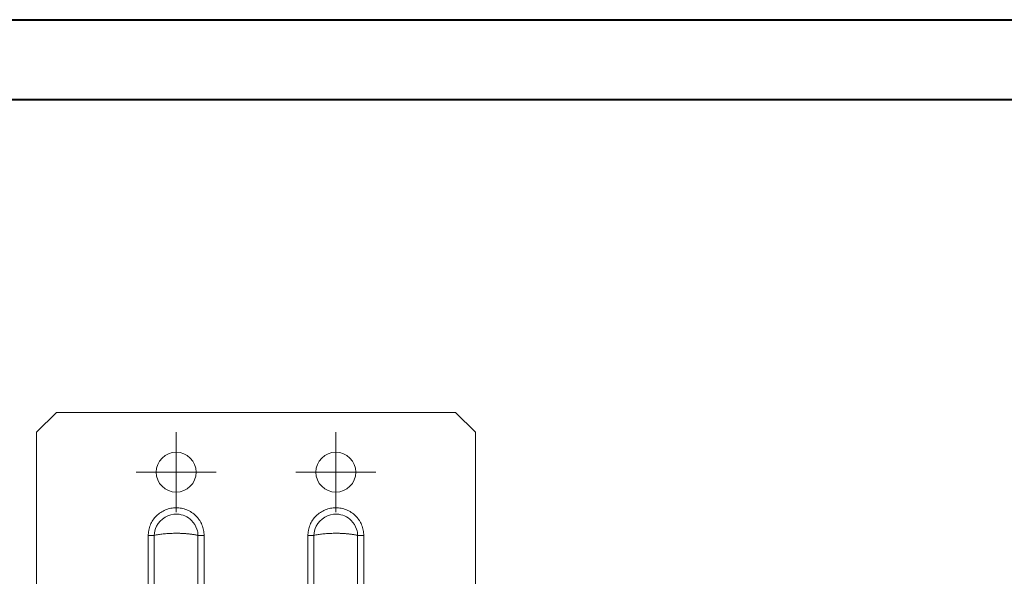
# Model space of a CAD drawing. Header units: millimetres. Extents: x 0 to 210, y 0 to 297.
# Tile 10 of 11: x 43 to 105, y 262 to 297. Entities that reach past the tile are written whole.
import ezdxf

# ---------------------------------------------------------------- set-up
doc = ezdxf.new("R2010")
doc.units = ezdxf.units.MM

# ---------------------------------------------------------------- blocks, each defined once
blk = doc.blocks.new('SW_CENTERMARKSYMBOL_0')
at = {"color": 0, "linetype": 'Continuous', "lineweight": 0}
for p, q in [((0, 1.25), (0, 2.5)), ((0, 0), (0, 1.25)), ((-1.25, 0), (-2.5, 0)), ((0, 0), (-1.25, 0)), ((0, 0), (0, -1.25)), ((0, 0), (1.25, 0)), ((1.25, 0), (2.5, 0)), ((0, -1.25), (0, -2.5))]:
    blk.add_line(p, q, dxfattribs=at)
blk = doc.blocks.new('SW_CENTERMARKSYMBOL_5')
at = {"color": 0, "linetype": 'Continuous', "lineweight": 0}
for p, q in [((0, 1.25), (0, 2.5)), ((0, 0), (0, 1.25)), ((-1.25, 0), (-2.5, 0)), ((0, 0), (-1.25, 0)), ((0, 0), (0, -1.25)), ((0, 0), (1.25, 0)), ((1.25, 0), (2.5, 0)), ((0, -1.25), (0, -2.5))]:
    blk.add_line(p, q, dxfattribs=at)

msp = doc.modelspace()

# ---------------------------------------------------------------- linework, layer by layer
at = {"color": 7, "linetype": 'Continuous', "lineweight": 40}
for p, q in [((0.079, 297.215), (210.079, 297.215)), ((10.079, 292.215), (205.079, 292.215))]:
    msp.add_line(p, q, dxfattribs=at)
at = {"color": 7, "linetype": 'Continuous', "lineweight": 15}
for p, q in [((44.462, 271.362), (45.712, 272.612)), ((45.712, 272.612), (70.712, 272.612)), ((70.712, 272.612), (71.962, 271.362)), ((44.462, 271.362), (44.462, 154.612)), ((71.962, 271.362), (71.962, 154.612)), ((51.464, 252.824), (51.464, 264.9)), ((51.844, 252.824), (51.844, 264.9)), ((54.579, 264.9), (54.579, 252.824)), ((54.959, 264.9), (54.959, 252.824)), ((61.464, 252.824), (61.464, 264.9)), ((61.844, 252.824), (61.844, 264.9)), ((64.579, 264.9), (64.579, 252.824)), ((64.959, 264.9), (64.959, 252.824))]:
    msp.add_line(p, q, dxfattribs=at)
for centre in [(53.212, 268.862), (63.212, 268.862)]:
    msp.add_circle(centre, 1.25, dxfattribs=at)
for points, knots in [([(51.464, 264.9), (51.465, 264.929), (51.466, 264.985), (51.472, 265.07), (51.483, 265.155), (51.503, 265.267), (51.538, 265.405), (51.614, 265.618), (51.75, 265.869), (51.972, 266.129), (52.239, 266.345), (52.543, 266.507), (52.87, 266.611), (53.212, 266.648), (53.553, 266.613), (53.882, 266.513), (54.186, 266.353), (54.408, 266.173), (54.562, 266.004), (54.665, 265.867), (54.754, 265.72), (54.828, 265.566), (54.886, 265.405), (54.928, 265.24), (54.954, 265.071), (54.957, 264.957), (54.959, 264.9)], [0, 0, 0, 0, 0.015558, 0.031135, 0.046768, 0.062496, 0.093799, 0.125045, 0.186708, 0.249382, 0.311688, 0.374289, 0.437411, 0.499275, 0.561957, 0.624546, 0.687103, 0.749679, 0.780928, 0.812381, 0.843709, 0.875023, 0.906415, 0.937501, 0.968592, 1, 1, 1, 1]), ([(61.464, 264.9), (61.465, 264.929), (61.466, 264.985), (61.472, 265.07), (61.483, 265.155), (61.503, 265.267), (61.538, 265.405), (61.614, 265.618), (61.75, 265.869), (61.972, 266.129), (62.239, 266.345), (62.543, 266.507), (62.87, 266.611), (63.212, 266.648), (63.553, 266.613), (63.882, 266.513), (64.186, 266.353), (64.408, 266.173), (64.562, 266.004), (64.665, 265.867), (64.754, 265.72), (64.828, 265.566), (64.886, 265.405), (64.928, 265.24), (64.954, 265.071), (64.957, 264.957), (64.959, 264.9)], [0, 0, 0, 0, 0.015558, 0.031135, 0.046768, 0.062496, 0.093799, 0.125045, 0.186708, 0.249382, 0.311688, 0.374289, 0.437411, 0.499275, 0.561957, 0.624546, 0.687103, 0.749679, 0.780928, 0.812381, 0.843709, 0.875023, 0.906415, 0.937501, 0.968592, 1, 1, 1, 1]), ([(51.844, 264.9), (51.849, 265.098), (51.897, 265.296), (52.217, 265.943), (52.74, 266.256), (53.608, 266.22), (53.94, 266.075), (54.331, 265.682), (54.446, 265.496), (54.554, 265.166), (54.576, 265.033), (54.579, 264.9)], [-1.088547, -1.088547, -1.088547, -1.088547, -0.936031, -0.936031, -0.529703, -0.529703, -0.266904, -0.266904, -0.102656, -0.102656, 0, 0, 0, 0]), ([(61.844, 264.9), (61.849, 265.098), (61.897, 265.296), (62.217, 265.943), (62.74, 266.256), (63.608, 266.22), (63.94, 266.075), (64.331, 265.682), (64.446, 265.496), (64.554, 265.166), (64.576, 265.033), (64.579, 264.9)], [-1.088547, -1.088547, -1.088547, -1.088547, -0.936031, -0.936031, -0.529703, -0.529703, -0.266904, -0.266904, -0.102656, -0.102656, 0, 0, 0, 0]), ([(54.579, 264.9), (54.559, 264.905), (54.517, 264.916), (54.45, 264.93), (54.38, 264.943), (54.307, 264.956), (54.231, 264.967), (54.154, 264.978), (54.074, 264.988), (53.992, 264.997), (53.909, 265.004), (53.824, 265.011), (53.738, 265.017), (53.651, 265.022), (53.564, 265.027), (53.476, 265.03), (53.388, 265.032), (53.3, 265.034), (53.185, 265.034), (53.045, 265.033), (52.878, 265.028), (52.713, 265.02), (52.551, 265.008), (52.393, 264.993), (52.242, 264.975), (52.099, 264.953), (51.964, 264.929), (51.884, 264.91), (51.844, 264.9)], [0, 0, 0, 0, 0.030784, 0.061385, 0.091803, 0.122043, 0.152106, 0.181996, 0.211714, 0.241263, 0.270646, 0.299866, 0.328925, 0.357827, 0.386573, 0.415168, 0.443614, 0.471914, 0.500071, 0.55336, 0.607169, 0.661517, 0.716425, 0.771912, 0.827995, 0.884692, 0.942022, 1, 1, 1, 1]), ([(54.959, 264.9), (54.887, 264.9), (54.815, 264.9), (54.685, 264.9), (54.626, 264.9), (54.579, 264.9)], [0, 0, 0, 0, 0.5, 0.5, 1, 1, 1, 1]), ([(64.579, 264.9), (64.559, 264.905), (64.517, 264.916), (64.45, 264.93), (64.38, 264.943), (64.307, 264.956), (64.231, 264.967), (64.154, 264.978), (64.074, 264.988), (63.992, 264.997), (63.909, 265.004), (63.824, 265.011), (63.738, 265.017), (63.651, 265.022), (63.564, 265.027), (63.476, 265.03), (63.388, 265.032), (63.3, 265.034), (63.185, 265.034), (63.045, 265.033), (62.878, 265.028), (62.713, 265.02), (62.551, 265.008), (62.393, 264.993), (62.242, 264.975), (62.099, 264.953), (61.964, 264.929), (61.884, 264.91), (61.844, 264.9)], [0, 0, 0, 0, 0.030784, 0.061385, 0.091803, 0.122043, 0.152106, 0.181996, 0.211714, 0.241263, 0.270646, 0.299866, 0.328925, 0.357827, 0.386573, 0.415168, 0.443614, 0.471914, 0.500071, 0.55336, 0.607169, 0.661517, 0.716425, 0.771912, 0.827995, 0.884692, 0.942022, 1, 1, 1, 1]), ([(64.959, 264.9), (64.887, 264.9), (64.815, 264.9), (64.685, 264.9), (64.626, 264.9), (64.579, 264.9)], [0, 0, 0, 0, 0.5, 0.5, 1, 1, 1, 1])]:
    msp.add_open_spline(points, degree=3, knots=knots, dxfattribs=at)
for points in [[(51.464, 264.9), (51.536, 264.9), (51.68, 264.9), (51.797, 264.9), (51.844, 264.9)], [(61.464, 264.9), (61.536, 264.9), (61.68, 264.9), (61.797, 264.9), (61.844, 264.9)]]:
    msp.add_open_spline(points, degree=3, dxfattribs=at)

# ---------------------------------------------------------------- block references
at = {"color": 7, "linetype": 'Continuous', "lineweight": 0}
for name, p in [('SW_CENTERMARKSYMBOL_0', (53.212, 268.862)), ('SW_CENTERMARKSYMBOL_5', (63.212, 268.862))]:
    msp.add_blockref(name, p, dxfattribs=at)

doc.saveas('drawing.dxf')
